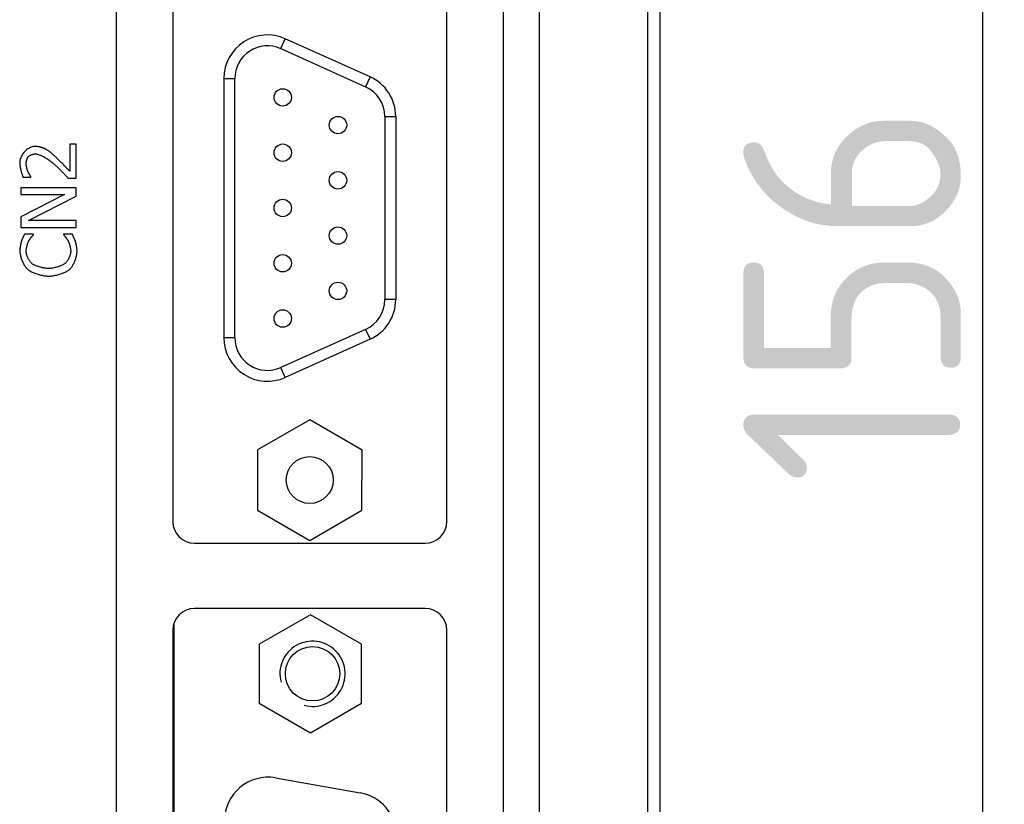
# Model space of a CAD drawing. Header units: millimetres. Extents: x 1026 to 1372, y 127 to 478.
# Tile 17 of 33: x 1116 to 1162, y 320 to 356. Entities that reach past the tile are written whole.
import ezdxf

# ---------------------------------------------------------------- set-up
doc = ezdxf.new("R2010")
doc.units = ezdxf.units.MM
doc.layers.get('Defpoints').update_dxf_attribs({"color": 8})
doc.styles.add('Dimemsions', font='isocp.shx', dxfattribs={"bigfont": 'chineset.shx'})
doc.dimstyles.new('ISO-25', dxfattribs={"dimtxt": 3, "dimasz": 3, "dimexe": 1, "dimexo": 1, "dimgap": 1, "dimtad": 1, "dimdsep": 46, "dimtxsty": 'Dimemsions', "dimcen": 0, "dimclrd": 2, "dimclre": 2, "dimclrt": 2, "dimazin": 2, "dimtfac": 1, "dimtmove": 0, "dimatfit": 3, "dimfxl": 0, "dimarcsym": 0})

# ---------------------------------------------------------------- blocks, each defined once
blk = doc.blocks.new('*D13')
at = {"color": 2, "lineweight": -2}
for p, q in [((1140.806, 421.284), (1161.638, 421.284)), ((1160.638, 415.284), (1160.638, 271.284)), ((1140.806, 265.284), (1161.638, 265.284))]:
    blk.add_line(p, q, dxfattribs=at)
at = {"color": 2}
for points in [[(1159.638, 415.284), (1161.638, 415.284), (1160.638, 421.284)], [(1159.638, 271.284), (1161.638, 271.284), (1160.638, 265.284)]]:
    blk.add_solid(points, dxfattribs=at)
at = {"layer": 'Defpoints', "color": 0}
for p in [(1139.806, 421.284), (1139.806, 265.284), (1160.638, 265.284)]:
    blk.add_point(p, dxfattribs=at)
at = {"color": 2, "insert": (1154.638, 343.197), "char_height": 10, "attachment_point": 5, "rotation": 90, "style": 'Dimemsions'}
blk.add_mtext('156', dxfattribs=at)

msp = doc.modelspace()

# ---------------------------------------------------------------- linework, layer by layer
at = {"color": 7, "linetype": 'Continuous'}
for p, q in [((1145.806, 422.291), (1145.806, 262.284)), ((1140.249, 417.498), (1140.249, 277.07)), ((1145.242, 277.07), (1145.242, 417.498)), ((1120.806, 379.804), (1120.806, 275.084)), ((1138.606, 275.084), (1138.606, 379.804)), ((1136.006, 332.724), (1136.006, 379.057)), ((1123.406, 378.204), (1123.406, 332.724)), ((1128.37, 354.45), (1128.575, 354.906)), ((1132.475, 353.154), (1128.575, 354.906)), ((1128.37, 354.45), (1132.27, 352.698)), ((1132.475, 353.154), (1132.27, 352.698)), ((1125.756, 353.081), (1125.756, 341.166)), ((1125.756, 353.081), (1126.256, 353.081)), ((1126.256, 341.166), (1126.256, 353.081)), ((1133.156, 351.33), (1133.656, 351.33)), ((1133.156, 351.33), (1133.156, 342.918)), ((1133.656, 351.33), (1133.656, 342.918)), ((1116.943, 349.942), (1116.902, 349.929)), ((1116.984, 349.952), (1116.943, 349.942)), ((1117.024, 349.958), (1116.984, 349.952)), ((1117.065, 349.96), (1117.024, 349.958)), ((1117.084, 349.96), (1117.065, 349.96)), ((1117.104, 349.959), (1117.084, 349.96)), ((1117.125, 349.957), (1117.104, 349.959)), ((1117.147, 349.955), (1117.125, 349.957)), ((1117.17, 349.952), (1117.147, 349.955)), ((1117.193, 349.948), (1117.17, 349.952)), ((1117.216, 349.944), (1117.193, 349.948)), ((1117.24, 349.94), (1117.216, 349.944)), ((1118.666, 350.065), (1118.666, 348.818)), ((1118.961, 350.065), (1118.666, 350.065)), ((1118.961, 348.499), (1118.961, 350.065)), ((1116.452, 349.515), (1116.431, 349.471)), ((1116.477, 349.557), (1116.452, 349.515)), ((1116.503, 349.599), (1116.477, 349.557)), ((1116.532, 349.639), (1116.503, 349.599)), ((1116.563, 349.678), (1116.532, 349.639)), ((1116.595, 349.715), (1116.563, 349.678)), ((1116.63, 349.75), (1116.595, 349.715)), ((1116.666, 349.783), (1116.63, 349.75)), ((1116.703, 349.814), (1116.666, 349.783)), ((1116.741, 349.843), (1116.703, 349.814)), ((1116.78, 349.869), (1116.741, 349.843)), ((1116.758, 349.481), (1116.764, 349.489)), ((1116.764, 349.489), (1116.771, 349.496)), ((1116.771, 349.496), (1116.779, 349.504)), ((1116.779, 349.504), (1116.788, 349.511)), ((1116.82, 349.892), (1116.78, 349.869)), ((1116.788, 349.511), (1116.798, 349.519)), ((1116.798, 349.519), (1116.809, 349.526)), ((1116.809, 349.526), (1116.821, 349.533)), ((1116.861, 349.912), (1116.82, 349.892)), ((1116.821, 349.533), (1116.833, 349.541)), ((1116.833, 349.541), (1116.846, 349.548)), ((1116.846, 349.548), (1116.86, 349.555)), ((1116.86, 349.555), (1116.874, 349.561)), ((1116.902, 349.929), (1116.861, 349.912)), ((1116.874, 349.561), (1116.888, 349.568)), ((1116.888, 349.568), (1116.903, 349.574)), ((1116.903, 349.574), (1116.918, 349.58)), ((1116.918, 349.58), (1116.933, 349.585)), ((1116.933, 349.585), (1116.949, 349.59)), ((1116.949, 349.59), (1116.964, 349.595)), ((1116.964, 349.595), (1116.98, 349.599)), ((1116.98, 349.599), (1116.996, 349.603)), ((1116.996, 349.603), (1117.011, 349.606)), ((1117.011, 349.606), (1117.026, 349.609)), ((1117.026, 349.609), (1117.041, 349.611)), ((1117.041, 349.611), (1117.056, 349.613)), ((1117.056, 349.613), (1117.07, 349.614)), ((1117.07, 349.614), (1117.083, 349.614)), ((1117.083, 349.614), (1117.11, 349.613)), ((1117.11, 349.613), (1117.138, 349.61)), ((1117.138, 349.61), (1117.168, 349.604)), ((1117.168, 349.604), (1117.199, 349.597)), ((1117.199, 349.597), (1117.232, 349.588)), ((1117.232, 349.588), (1117.266, 349.577)), ((1117.263, 349.935), (1117.24, 349.94)), ((1117.287, 349.929), (1117.263, 349.935)), ((1117.266, 349.577), (1117.301, 349.563)), ((1117.311, 349.923), (1117.287, 349.929)), ((1117.301, 349.563), (1117.338, 349.548)), ((1117.335, 349.917), (1117.311, 349.923)), ((1117.359, 349.911), (1117.335, 349.917)), ((1117.338, 349.548), (1117.375, 349.532)), ((1117.382, 349.904), (1117.359, 349.911)), ((1117.375, 349.532), (1117.414, 349.513)), ((1117.405, 349.897), (1117.382, 349.904)), ((1117.427, 349.89), (1117.405, 349.897)), ((1117.414, 349.513), (1117.453, 349.493)), ((1117.449, 349.882), (1117.427, 349.89)), ((1117.47, 349.875), (1117.449, 349.882)), ((1117.453, 349.493), (1117.493, 349.472)), ((1117.49, 349.867), (1117.47, 349.875)), ((1117.509, 349.859), (1117.49, 349.867)), ((1117.527, 349.852), (1117.509, 349.859)), ((1117.544, 349.844), (1117.527, 349.852)), ((1117.559, 349.836), (1117.544, 349.844)), ((1117.573, 349.828), (1117.559, 349.836)), ((1117.588, 349.82), (1117.573, 349.828)), ((1117.603, 349.81), (1117.588, 349.82)), ((1117.619, 349.8), (1117.603, 349.81)), ((1117.637, 349.789), (1117.619, 349.8)), ((1117.655, 349.776), (1117.637, 349.789)), ((1117.673, 349.763), (1117.655, 349.776)), ((1117.692, 349.749), (1117.673, 349.763)), ((1117.712, 349.735), (1117.692, 349.749)), ((1117.732, 349.72), (1117.712, 349.735)), ((1117.752, 349.704), (1117.732, 349.72)), ((1117.772, 349.688), (1117.752, 349.704)), ((1117.793, 349.672), (1117.772, 349.688)), ((1117.813, 349.656), (1117.793, 349.672)), ((1117.833, 349.64), (1117.813, 349.656)), ((1117.853, 349.623), (1117.833, 349.64)), ((1117.873, 349.607), (1117.853, 349.623)), ((1117.892, 349.591), (1117.873, 349.607)), ((1117.911, 349.575), (1117.892, 349.591)), ((1117.929, 349.559), (1117.911, 349.575)), ((1117.947, 349.544), (1117.929, 349.559)), ((1117.963, 349.529), (1117.947, 349.544)), ((1117.979, 349.515), (1117.963, 349.529)), ((1117.994, 349.501), (1117.979, 349.515)), ((1118.03, 349.467), (1117.994, 349.501)), ((1116.369, 349.247), (1116.367, 349.202)), ((1116.367, 349.202), (1116.367, 349.18)), ((1116.367, 349.18), (1116.369, 349.156)), ((1116.375, 349.292), (1116.369, 349.247)), ((1116.369, 349.156), (1116.371, 349.13)), ((1116.371, 349.13), (1116.375, 349.103)), ((1116.384, 349.337), (1116.375, 349.292)), ((1116.375, 349.103), (1116.379, 349.074)), ((1116.379, 349.074), (1116.384, 349.044)), ((1116.396, 349.382), (1116.384, 349.337)), ((1116.384, 349.044), (1116.389, 349.014)), ((1116.412, 349.427), (1116.396, 349.382)), ((1116.431, 349.471), (1116.412, 349.427)), ((1116.661, 349.178), (1116.662, 349.19)), ((1116.662, 349.166), (1116.661, 349.178)), ((1116.662, 349.203), (1116.664, 349.216)), ((1116.662, 349.19), (1116.662, 349.203)), ((1116.662, 349.153), (1116.662, 349.166)), ((1116.663, 349.14), (1116.662, 349.153)), ((1116.665, 349.126), (1116.663, 349.14)), ((1116.664, 349.216), (1116.665, 349.23)), ((1116.665, 349.23), (1116.668, 349.244)), ((1116.667, 349.111), (1116.665, 349.126)), ((1116.669, 349.095), (1116.667, 349.111)), ((1116.668, 349.244), (1116.67, 349.258)), ((1116.672, 349.079), (1116.669, 349.095)), ((1116.67, 349.258), (1116.673, 349.272)), ((1116.674, 349.063), (1116.672, 349.079)), ((1116.673, 349.272), (1116.677, 349.287)), ((1116.678, 349.046), (1116.674, 349.063)), ((1116.677, 349.287), (1116.68, 349.302)), ((1116.681, 349.029), (1116.678, 349.046)), ((1116.68, 349.302), (1116.684, 349.317)), ((1116.684, 349.317), (1116.689, 349.332)), ((1116.689, 349.332), (1116.694, 349.346)), ((1116.694, 349.346), (1116.698, 349.361)), ((1116.698, 349.361), (1116.704, 349.375)), ((1116.704, 349.375), (1116.709, 349.389)), ((1116.709, 349.389), (1116.715, 349.403)), ((1116.715, 349.403), (1116.721, 349.416)), ((1116.721, 349.416), (1116.726, 349.428)), ((1116.726, 349.428), (1116.733, 349.44)), ((1116.733, 349.44), (1116.739, 349.451)), ((1116.739, 349.451), (1116.745, 349.462)), ((1116.745, 349.462), (1116.751, 349.472)), ((1116.751, 349.472), (1116.758, 349.481)), ((1117.493, 349.472), (1117.533, 349.449)), ((1117.533, 349.449), (1117.575, 349.424)), ((1117.575, 349.424), (1117.616, 349.398)), ((1117.616, 349.398), (1117.658, 349.371)), ((1117.658, 349.371), (1117.7, 349.343)), ((1117.7, 349.343), (1117.742, 349.313)), ((1117.742, 349.313), (1117.783, 349.282)), ((1117.783, 349.282), (1117.825, 349.25)), ((1117.825, 349.25), (1117.867, 349.217)), ((1117.867, 349.217), (1117.908, 349.183)), ((1117.908, 349.183), (1117.949, 349.148)), ((1117.949, 349.148), (1117.989, 349.112)), ((1117.989, 349.112), (1118.009, 349.093)), ((1118.009, 349.093), (1118.031, 349.073)), ((1118.055, 349.444), (1118.03, 349.467)), ((1118.031, 349.073), (1118.054, 349.051)), ((1118.054, 349.051), (1118.078, 349.028)), ((1118.082, 349.418), (1118.055, 349.444)), ((1118.109, 349.391), (1118.082, 349.418)), ((1118.139, 349.363), (1118.109, 349.391)), ((1118.169, 349.333), (1118.139, 349.363)), ((1118.2, 349.301), (1118.169, 349.333)), ((1118.232, 349.269), (1118.2, 349.301)), ((1118.264, 349.237), (1118.232, 349.269)), ((1118.297, 349.204), (1118.264, 349.237)), ((1118.329, 349.17), (1118.297, 349.204)), ((1118.362, 349.137), (1118.329, 349.17)), ((1118.394, 349.104), (1118.362, 349.137)), ((1118.425, 349.071), (1118.394, 349.104)), ((1118.456, 349.039), (1118.425, 349.071)), ((1118.486, 349.008), (1118.456, 349.039)), ((1116.389, 349.014), (1116.395, 348.982)), ((1116.395, 348.982), (1116.402, 348.95)), ((1116.402, 348.95), (1116.409, 348.918)), ((1116.409, 348.918), (1116.416, 348.886)), ((1116.416, 348.886), (1116.424, 348.853)), ((1116.424, 348.853), (1116.432, 348.821)), ((1116.432, 348.821), (1116.44, 348.79)), ((1116.44, 348.79), (1116.449, 348.759)), ((1116.449, 348.759), (1116.457, 348.73)), ((1116.457, 348.73), (1116.465, 348.701)), ((1116.465, 348.701), (1116.474, 348.674)), ((1116.474, 348.674), (1116.482, 348.649)), ((1116.482, 348.649), (1116.49, 348.625)), ((1116.49, 348.625), (1116.498, 348.603)), ((1116.498, 348.603), (1116.506, 348.584)), ((1116.506, 348.584), (1116.513, 348.567)), ((1116.685, 349.012), (1116.681, 349.029)), ((1116.688, 348.995), (1116.685, 349.012)), ((1116.692, 348.978), (1116.688, 348.995)), ((1116.697, 348.961), (1116.692, 348.978)), ((1116.701, 348.945), (1116.697, 348.961)), ((1116.705, 348.928), (1116.701, 348.945)), ((1116.71, 348.912), (1116.705, 348.928)), ((1116.714, 348.897), (1116.71, 348.912)), ((1116.719, 348.882), (1116.714, 348.897)), ((1116.724, 348.867), (1116.719, 348.882)), ((1116.728, 348.854), (1116.724, 348.867)), ((1116.733, 348.841), (1116.728, 348.854)), ((1116.737, 348.829), (1116.733, 348.841)), ((1116.742, 348.818), (1116.737, 348.829)), ((1116.746, 348.808), (1116.742, 348.818)), ((1116.75, 348.798), (1116.746, 348.808)), ((1116.755, 348.788), (1116.75, 348.798)), ((1116.76, 348.777), (1116.755, 348.788)), ((1116.766, 348.766), (1116.76, 348.777)), ((1116.772, 348.754), (1116.766, 348.766)), ((1116.778, 348.743), (1116.772, 348.754)), ((1116.784, 348.731), (1116.778, 348.743)), ((1116.791, 348.719), (1116.784, 348.731)), ((1116.798, 348.707), (1116.791, 348.719)), ((1116.805, 348.694), (1116.798, 348.707)), ((1116.812, 348.683), (1116.805, 348.694)), ((1116.819, 348.671), (1116.812, 348.683)), ((1116.825, 348.659), (1116.819, 348.671)), ((1116.832, 348.648), (1116.825, 348.659)), ((1116.839, 348.637), (1116.832, 348.648)), ((1116.845, 348.626), (1116.839, 348.637)), ((1116.852, 348.616), (1116.845, 348.626)), ((1116.858, 348.607), (1116.852, 348.616)), ((1116.863, 348.598), (1116.858, 348.607)), ((1116.869, 348.59), (1116.863, 348.598)), ((1116.873, 348.583), (1116.869, 348.59)), ((1116.878, 348.576), (1116.873, 348.583)), ((1118.078, 349.028), (1118.103, 349.004)), ((1118.103, 349.004), (1118.129, 348.979)), ((1118.129, 348.979), (1118.156, 348.953)), ((1118.156, 348.953), (1118.183, 348.926)), ((1118.183, 348.926), (1118.21, 348.899)), ((1118.21, 348.899), (1118.238, 348.871)), ((1118.238, 348.871), (1118.266, 348.843)), ((1118.266, 348.843), (1118.295, 348.815)), ((1118.295, 348.815), (1118.323, 348.786)), ((1118.323, 348.786), (1118.351, 348.757)), ((1118.351, 348.757), (1118.379, 348.729)), ((1118.379, 348.729), (1118.407, 348.701)), ((1118.407, 348.701), (1118.434, 348.673)), ((1118.434, 348.673), (1118.46, 348.645)), ((1118.46, 348.645), (1118.486, 348.619)), ((1118.515, 348.978), (1118.486, 349.008)), ((1118.486, 348.619), (1118.511, 348.593)), ((1118.511, 348.593), (1118.535, 348.567)), ((1118.542, 348.949), (1118.515, 348.978)), ((1118.568, 348.922), (1118.542, 348.949)), ((1118.592, 348.897), (1118.568, 348.922)), ((1118.614, 348.874), (1118.592, 348.897)), ((1118.634, 348.852), (1118.614, 348.874)), ((1118.651, 348.834), (1118.634, 348.852)), ((1118.666, 348.818), (1118.651, 348.834)), ((1116.513, 348.567), (1116.519, 348.552)), ((1116.519, 348.552), (1116.882, 348.552)), ((1116.882, 348.571), (1116.878, 348.576)), ((1116.882, 348.552), (1116.882, 348.571)), ((1118.535, 348.567), (1118.558, 348.543)), ((1118.558, 348.543), (1118.58, 348.52)), ((1118.58, 348.52), (1118.6, 348.499)), ((1118.6, 348.499), (1118.961, 348.499)), ((1116.421, 348.056), (1116.421, 347.741)), ((1118.961, 348.056), (1116.421, 348.056)), ((1118.432, 347.741), (1116.421, 346.718)), ((1116.421, 347.741), (1118.432, 347.741)), ((1116.77, 346.553), (1118.961, 347.677)), ((1118.961, 347.677), (1118.961, 348.056)), ((1116.421, 346.718), (1116.421, 346.238)), ((1118.961, 346.553), (1116.77, 346.553)), ((1118.961, 346.238), (1118.961, 346.553)), ((1116.421, 346.238), (1118.961, 346.238)), ((1116.564, 345.875), (1116.558, 345.861)), ((1116.571, 345.888), (1116.564, 345.875)), ((1116.577, 345.901), (1116.571, 345.888)), ((1116.584, 345.913), (1116.577, 345.901)), ((1116.589, 345.924), (1116.584, 345.913)), ((1116.997, 345.924), (1116.589, 345.924)), ((1116.959, 345.853), (1116.975, 345.871)), ((1116.975, 345.871), (1116.988, 345.887)), ((1116.988, 345.887), (1116.997, 345.897)), ((1116.997, 345.897), (1116.997, 345.924)), ((1118.384, 345.924), (1118.384, 345.899)), ((1118.788, 345.924), (1118.384, 345.924)), ((1118.384, 345.899), (1118.392, 345.891)), ((1118.392, 345.891), (1118.405, 345.876)), ((1118.405, 345.876), (1118.421, 345.858)), ((1118.793, 345.913), (1118.788, 345.924)), ((1118.828, 345.836), (1118.793, 345.913)), ((1116.404, 345.416), (1116.401, 345.396)), ((1116.408, 345.437), (1116.404, 345.416)), ((1116.411, 345.456), (1116.408, 345.437)), ((1116.415, 345.476), (1116.411, 345.456)), ((1116.419, 345.494), (1116.415, 345.476)), ((1116.422, 345.512), (1116.419, 345.494)), ((1116.426, 345.529), (1116.422, 345.512)), ((1116.43, 345.545), (1116.426, 345.529)), ((1116.434, 345.56), (1116.43, 345.545)), ((1116.437, 345.573), (1116.434, 345.56)), ((1116.441, 345.586), (1116.437, 345.573)), ((1116.445, 345.597), (1116.441, 345.586)), ((1116.449, 345.608), (1116.445, 345.597)), ((1116.453, 345.621), (1116.449, 345.608)), ((1116.458, 345.634), (1116.453, 345.621)), ((1116.464, 345.647), (1116.458, 345.634)), ((1116.469, 345.662), (1116.464, 345.647)), ((1116.475, 345.676), (1116.469, 345.662)), ((1116.481, 345.691), (1116.475, 345.676)), ((1116.488, 345.707), (1116.481, 345.691)), ((1116.494, 345.722), (1116.488, 345.707)), ((1116.501, 345.738), (1116.494, 345.722)), ((1116.508, 345.754), (1116.501, 345.738)), ((1116.515, 345.77), (1116.508, 345.754)), ((1116.522, 345.786), (1116.515, 345.77)), ((1116.53, 345.801), (1116.522, 345.786)), ((1116.537, 345.817), (1116.53, 345.801)), ((1116.544, 345.832), (1116.537, 345.817)), ((1116.551, 345.847), (1116.544, 345.832)), ((1116.558, 345.861), (1116.551, 345.847)), ((1116.704, 345.393), (1116.71, 345.415)), ((1116.71, 345.415), (1116.716, 345.436)), ((1116.716, 345.436), (1116.723, 345.457)), ((1116.723, 345.457), (1116.73, 345.478)), ((1116.73, 345.478), (1116.736, 345.498)), ((1116.736, 345.498), (1116.743, 345.517)), ((1116.743, 345.517), (1116.75, 345.535)), ((1116.75, 345.535), (1116.757, 345.552)), ((1116.757, 345.552), (1116.764, 345.569)), ((1116.764, 345.569), (1116.771, 345.584)), ((1116.771, 345.584), (1116.778, 345.598)), ((1116.778, 345.598), (1116.785, 345.611)), ((1116.785, 345.611), (1116.792, 345.623)), ((1116.792, 345.623), (1116.8, 345.637)), ((1116.8, 345.637), (1116.808, 345.65)), ((1116.808, 345.65), (1116.817, 345.664)), ((1116.817, 345.664), (1116.826, 345.678)), ((1116.826, 345.678), (1116.836, 345.692)), ((1116.836, 345.692), (1116.845, 345.706)), ((1116.845, 345.706), (1116.855, 345.72)), ((1116.855, 345.72), (1116.866, 345.734)), ((1116.866, 345.734), (1116.876, 345.747)), ((1116.876, 345.747), (1116.886, 345.761)), ((1116.886, 345.761), (1116.896, 345.775)), ((1116.896, 345.775), (1116.906, 345.788)), ((1116.906, 345.788), (1116.917, 345.801)), ((1116.917, 345.801), (1116.926, 345.813)), ((1116.926, 345.813), (1116.936, 345.825)), ((1116.936, 345.825), (1116.945, 345.836)), ((1116.945, 345.836), (1116.959, 345.853)), ((1118.421, 345.858), (1118.434, 345.843)), ((1118.434, 345.843), (1118.443, 345.832)), ((1118.443, 345.832), (1118.452, 345.821)), ((1118.452, 345.821), (1118.461, 345.809)), ((1118.461, 345.809), (1118.471, 345.797)), ((1118.471, 345.797), (1118.481, 345.784)), ((1118.481, 345.784), (1118.491, 345.771)), ((1118.491, 345.771), (1118.5, 345.758)), ((1118.5, 345.758), (1118.51, 345.745)), ((1118.51, 345.745), (1118.52, 345.732)), ((1118.52, 345.732), (1118.53, 345.718)), ((1118.53, 345.718), (1118.539, 345.705)), ((1118.539, 345.705), (1118.548, 345.692)), ((1118.548, 345.692), (1118.557, 345.679)), ((1118.557, 345.679), (1118.565, 345.666)), ((1118.565, 345.666), (1118.573, 345.653)), ((1118.573, 345.653), (1118.581, 345.641)), ((1118.581, 345.641), (1118.588, 345.629)), ((1118.588, 345.629), (1118.595, 345.616)), ((1118.595, 345.616), (1118.602, 345.602)), ((1118.602, 345.602), (1118.609, 345.586)), ((1118.609, 345.586), (1118.616, 345.569)), ((1118.616, 345.569), (1118.623, 345.551)), ((1118.623, 345.551), (1118.63, 345.532)), ((1118.63, 345.532), (1118.637, 345.512)), ((1118.637, 345.512), (1118.644, 345.491)), ((1118.644, 345.491), (1118.651, 345.47)), ((1118.651, 345.47), (1118.658, 345.447)), ((1118.658, 345.447), (1118.665, 345.425)), ((1118.665, 345.425), (1118.671, 345.402)), ((1118.842, 345.807), (1118.828, 345.836)), ((1118.848, 345.793), (1118.842, 345.807)), ((1118.855, 345.778), (1118.848, 345.793)), ((1118.862, 345.762), (1118.855, 345.778)), ((1118.869, 345.747), (1118.862, 345.762)), ((1118.875, 345.732), (1118.869, 345.747)), ((1118.882, 345.717), (1118.875, 345.732)), ((1118.888, 345.701), (1118.882, 345.717)), ((1118.895, 345.686), (1118.888, 345.701)), ((1118.901, 345.671), (1118.895, 345.686)), ((1118.907, 345.656), (1118.901, 345.671)), ((1118.912, 345.642), (1118.907, 345.656)), ((1118.918, 345.627), (1118.912, 345.642)), ((1118.923, 345.613), (1118.918, 345.627)), ((1118.927, 345.599), (1118.923, 345.613)), ((1118.936, 345.572), (1118.927, 345.599)), ((1118.941, 345.557), (1118.936, 345.572)), ((1118.946, 345.541), (1118.941, 345.557)), ((1118.95, 345.524), (1118.946, 345.541)), ((1118.955, 345.507), (1118.95, 345.524)), ((1118.959, 345.49), (1118.955, 345.507)), ((1118.963, 345.472), (1118.959, 345.49)), ((1118.967, 345.453), (1118.963, 345.472)), ((1118.971, 345.434), (1118.967, 345.453)), ((1118.975, 345.415), (1118.971, 345.434)), ((1118.979, 345.395), (1118.975, 345.415)), ((1116.376, 345.156), (1116.375, 345.139)), ((1116.375, 345.139), (1116.376, 345.106)), ((1116.377, 345.191), (1116.376, 345.173)), ((1116.376, 345.173), (1116.376, 345.156)), ((1116.376, 345.106), (1116.379, 345.072)), ((1116.378, 345.21), (1116.377, 345.191)), ((1116.38, 345.23), (1116.378, 345.21)), ((1116.379, 345.072), (1116.383, 345.036)), ((1116.381, 345.25), (1116.38, 345.23)), ((1116.384, 345.27), (1116.381, 345.25)), ((1116.383, 345.036), (1116.389, 344.999)), ((1116.386, 345.291), (1116.384, 345.27)), ((1116.388, 345.312), (1116.386, 345.291)), ((1116.391, 345.333), (1116.388, 345.312)), ((1116.389, 344.999), (1116.397, 344.962)), ((1116.394, 345.354), (1116.391, 345.333)), ((1116.397, 345.375), (1116.394, 345.354)), ((1116.401, 345.396), (1116.397, 345.375)), ((1116.397, 344.962), (1116.406, 344.923)), ((1116.664, 345.156), (1116.665, 345.176)), ((1116.664, 345.137), (1116.664, 345.156)), ((1116.664, 345.116), (1116.664, 345.137)), ((1116.666, 345.094), (1116.664, 345.116)), ((1116.665, 345.176), (1116.666, 345.196)), ((1116.666, 345.196), (1116.669, 345.217)), ((1116.669, 345.071), (1116.666, 345.094)), ((1116.669, 345.217), (1116.672, 345.238)), ((1116.674, 345.047), (1116.669, 345.071)), ((1116.672, 345.238), (1116.675, 345.26)), ((1116.68, 345.022), (1116.674, 345.047)), ((1116.675, 345.26), (1116.679, 345.282)), ((1116.679, 345.282), (1116.683, 345.304)), ((1116.686, 344.996), (1116.68, 345.022)), ((1116.683, 345.304), (1116.688, 345.327)), ((1116.694, 344.97), (1116.686, 344.996)), ((1116.688, 345.327), (1116.693, 345.349)), ((1116.693, 345.349), (1116.698, 345.371)), ((1116.703, 344.944), (1116.694, 344.97)), ((1116.698, 345.371), (1116.704, 345.393)), ((1118.671, 345.402), (1118.677, 345.378)), ((1118.684, 344.972), (1118.676, 344.946)), ((1118.677, 345.378), (1118.683, 345.355)), ((1118.683, 345.355), (1118.688, 345.332)), ((1118.692, 344.998), (1118.684, 344.972)), ((1118.688, 345.332), (1118.693, 345.308)), ((1118.698, 345.023), (1118.692, 344.998)), ((1118.693, 345.308), (1118.697, 345.285)), ((1118.697, 345.285), (1118.701, 345.262)), ((1118.704, 345.048), (1118.698, 345.023)), ((1118.701, 345.262), (1118.705, 345.24)), ((1118.708, 345.072), (1118.704, 345.048)), ((1118.705, 345.24), (1118.708, 345.218)), ((1118.708, 345.218), (1118.71, 345.196)), ((1118.711, 345.095), (1118.708, 345.072)), ((1118.71, 345.196), (1118.712, 345.176)), ((1118.713, 345.117), (1118.711, 345.095)), ((1118.712, 345.176), (1118.713, 345.156)), ((1118.713, 345.156), (1118.713, 345.137)), ((1118.713, 345.137), (1118.713, 345.117)), ((1118.983, 345.375), (1118.979, 345.395)), ((1118.986, 345.355), (1118.983, 345.375)), ((1118.989, 345.335), (1118.986, 345.355)), ((1118.986, 344.96), (1118.993, 344.997)), ((1118.992, 345.314), (1118.989, 345.335)), ((1118.995, 345.294), (1118.992, 345.314)), ((1118.993, 344.997), (1118.998, 345.033)), ((1118.997, 345.273), (1118.995, 345.294)), ((1118.999, 345.253), (1118.997, 345.273)), ((1118.998, 345.033), (1119.002, 345.068)), ((1119.001, 345.232), (1118.999, 345.253)), ((1119.003, 345.212), (1119.001, 345.232)), ((1119.002, 345.068), (1119.005, 345.101)), ((1119.004, 345.192), (1119.003, 345.212)), ((1119.005, 345.172), (1119.004, 345.192)), ((1119.006, 345.152), (1119.005, 345.172)), ((1119.005, 345.101), (1119.006, 345.133)), ((1119.006, 345.133), (1119.006, 345.152)), ((1116.406, 344.923), (1116.416, 344.884)), ((1116.416, 344.884), (1116.428, 344.845)), ((1116.428, 344.845), (1116.441, 344.805)), ((1116.441, 344.805), (1116.455, 344.766)), ((1116.455, 344.766), (1116.47, 344.726)), ((1116.47, 344.726), (1116.486, 344.687)), ((1116.486, 344.687), (1116.503, 344.649)), ((1116.503, 344.649), (1116.521, 344.611)), ((1116.521, 344.611), (1116.539, 344.574)), ((1116.539, 344.574), (1116.559, 344.538)), ((1116.559, 344.538), (1116.578, 344.504)), ((1116.712, 344.917), (1116.703, 344.944)), ((1116.723, 344.89), (1116.712, 344.917)), ((1116.734, 344.863), (1116.723, 344.89)), ((1116.746, 344.836), (1116.734, 344.863)), ((1116.759, 344.81), (1116.746, 344.836)), ((1116.772, 344.784), (1116.759, 344.81)), ((1116.786, 344.758), (1116.772, 344.784)), ((1116.8, 344.733), (1116.786, 344.758)), ((1116.815, 344.709), (1116.8, 344.733)), ((1116.83, 344.686), (1116.815, 344.709)), ((1116.846, 344.664), (1116.83, 344.686)), ((1116.861, 344.644), (1116.846, 344.664)), ((1116.877, 344.624), (1116.861, 344.644)), ((1116.893, 344.606), (1116.877, 344.624)), ((1116.909, 344.59), (1116.893, 344.606)), ((1116.925, 344.575), (1116.909, 344.59)), ((1116.942, 344.562), (1116.925, 344.575)), ((1116.963, 344.548), (1116.942, 344.562)), ((1116.985, 344.535), (1116.963, 344.548)), ((1117.01, 344.521), (1116.985, 344.535)), ((1117.036, 344.508), (1117.01, 344.521)), ((1117.065, 344.495), (1117.036, 344.508)), ((1118.35, 344.515), (1118.322, 344.501)), ((1118.377, 344.528), (1118.35, 344.515)), ((1118.401, 344.542), (1118.377, 344.528)), ((1118.423, 344.556), (1118.401, 344.542)), ((1118.443, 344.57), (1118.423, 344.556)), ((1118.46, 344.584), (1118.443, 344.57)), ((1118.476, 344.598), (1118.46, 344.584)), ((1118.492, 344.614), (1118.476, 344.598)), ((1118.507, 344.632), (1118.492, 344.614)), ((1118.523, 344.651), (1118.507, 344.632)), ((1118.538, 344.671), (1118.523, 344.651)), ((1118.553, 344.693), (1118.538, 344.671)), ((1118.568, 344.715), (1118.553, 344.693)), ((1118.582, 344.739), (1118.568, 344.715)), ((1118.596, 344.763), (1118.582, 344.739)), ((1118.609, 344.789), (1118.596, 344.763)), ((1118.622, 344.814), (1118.609, 344.789)), ((1118.634, 344.84), (1118.622, 344.814)), ((1118.646, 344.867), (1118.634, 344.84)), ((1118.656, 344.893), (1118.646, 344.867)), ((1118.667, 344.92), (1118.656, 344.893)), ((1118.676, 344.946), (1118.667, 344.92)), ((1118.814, 344.506), (1118.833, 344.541)), ((1118.833, 344.541), (1118.851, 344.576)), ((1118.851, 344.576), (1118.869, 344.613)), ((1118.869, 344.613), (1118.886, 344.651)), ((1118.886, 344.651), (1118.902, 344.689)), ((1118.902, 344.689), (1118.917, 344.728)), ((1118.917, 344.728), (1118.931, 344.767)), ((1118.931, 344.767), (1118.944, 344.806)), ((1118.944, 344.806), (1118.956, 344.845)), ((1118.956, 344.845), (1118.967, 344.884)), ((1118.967, 344.884), (1118.977, 344.923)), ((1118.977, 344.923), (1118.986, 344.96)), ((1116.578, 344.504), (1116.598, 344.471)), ((1116.598, 344.471), (1116.619, 344.44)), ((1116.619, 344.44), (1116.64, 344.41)), ((1116.64, 344.41), (1116.661, 344.383)), ((1116.661, 344.383), (1116.682, 344.357)), ((1116.682, 344.357), (1116.704, 344.334)), ((1116.704, 344.334), (1116.725, 344.314)), ((1116.725, 344.314), (1116.749, 344.295)), ((1116.749, 344.295), (1116.775, 344.275)), ((1116.775, 344.275), (1116.804, 344.256)), ((1116.804, 344.256), (1116.835, 344.237)), ((1116.835, 344.237), (1116.869, 344.218)), ((1116.869, 344.218), (1116.905, 344.199)), ((1116.905, 344.199), (1116.943, 344.181)), ((1116.943, 344.181), (1116.983, 344.163)), ((1116.983, 344.163), (1117.024, 344.146)), ((1117.024, 344.146), (1117.067, 344.129)), ((1117.095, 344.482), (1117.065, 344.495)), ((1117.067, 344.129), (1117.11, 344.113)), ((1117.127, 344.469), (1117.095, 344.482)), ((1117.11, 344.113), (1117.155, 344.098)), ((1117.16, 344.457), (1117.127, 344.469)), ((1117.155, 344.098), (1117.2, 344.083)), ((1117.194, 344.445), (1117.16, 344.457)), ((1117.23, 344.433), (1117.194, 344.445)), ((1117.2, 344.083), (1117.246, 344.069)), ((1117.265, 344.422), (1117.23, 344.433)), ((1117.246, 344.069), (1117.292, 344.057)), ((1117.302, 344.411), (1117.265, 344.422)), ((1117.292, 344.057), (1117.339, 344.045)), ((1117.339, 344.402), (1117.302, 344.411)), ((1117.376, 344.392), (1117.339, 344.402)), ((1117.414, 344.384), (1117.376, 344.392)), ((1117.451, 344.376), (1117.414, 344.384)), ((1117.488, 344.369), (1117.451, 344.376)), ((1117.524, 344.363), (1117.488, 344.369)), ((1117.56, 344.358), (1117.524, 344.363)), ((1117.595, 344.354), (1117.56, 344.358)), ((1117.629, 344.351), (1117.595, 344.354)), ((1117.661, 344.349), (1117.629, 344.351)), ((1117.693, 344.349), (1117.661, 344.349)), ((1117.726, 344.349), (1117.693, 344.349)), ((1117.76, 344.351), (1117.726, 344.349)), ((1117.795, 344.355), (1117.76, 344.351)), ((1117.831, 344.359), (1117.795, 344.355)), ((1117.868, 344.364), (1117.831, 344.359)), ((1117.905, 344.37), (1117.868, 344.364)), ((1117.942, 344.377), (1117.905, 344.37)), ((1117.979, 344.386), (1117.942, 344.377)), ((1118.016, 344.394), (1117.979, 344.386)), ((1118.053, 344.404), (1118.016, 344.394)), ((1118.09, 344.414), (1118.053, 344.404)), ((1118.053, 344.046), (1118.1, 344.058)), ((1118.126, 344.425), (1118.09, 344.414)), ((1118.1, 344.058), (1118.148, 344.071)), ((1118.161, 344.437), (1118.126, 344.425)), ((1118.148, 344.071), (1118.195, 344.085)), ((1118.196, 344.449), (1118.161, 344.437)), ((1118.195, 344.085), (1118.241, 344.099)), ((1118.229, 344.461), (1118.196, 344.449)), ((1118.262, 344.474), (1118.229, 344.461)), ((1118.241, 344.099), (1118.287, 344.115)), ((1118.293, 344.487), (1118.262, 344.474)), ((1118.287, 344.115), (1118.331, 344.131)), ((1118.322, 344.501), (1118.293, 344.487)), ((1118.331, 344.131), (1118.375, 344.148)), ((1118.375, 344.148), (1118.417, 344.166)), ((1118.417, 344.166), (1118.457, 344.184)), ((1118.457, 344.184), (1118.495, 344.202)), ((1118.495, 344.202), (1118.531, 344.221)), ((1118.531, 344.221), (1118.565, 344.239)), ((1118.565, 344.239), (1118.596, 344.259)), ((1118.596, 344.259), (1118.625, 344.278)), ((1118.625, 344.278), (1118.65, 344.297)), ((1118.65, 344.297), (1118.672, 344.316)), ((1118.672, 344.316), (1118.693, 344.336)), ((1118.693, 344.336), (1118.714, 344.359)), ((1118.714, 344.359), (1118.735, 344.385)), ((1118.735, 344.385), (1118.755, 344.412)), ((1118.755, 344.412), (1118.775, 344.442)), ((1118.775, 344.442), (1118.795, 344.473)), ((1118.795, 344.473), (1118.814, 344.506)), ((1117.339, 344.045), (1117.385, 344.034)), ((1117.385, 344.034), (1117.431, 344.025)), ((1117.431, 344.025), (1117.477, 344.017)), ((1117.477, 344.017), (1117.522, 344.01)), ((1117.522, 344.01), (1117.567, 344.004)), ((1117.567, 344.004), (1117.61, 344)), ((1117.61, 344), (1117.652, 343.998)), ((1117.652, 343.998), (1117.693, 343.997)), ((1117.693, 343.997), (1117.734, 343.998)), ((1117.734, 343.998), (1117.776, 344)), ((1117.776, 344), (1117.82, 344.004)), ((1117.82, 344.004), (1117.865, 344.01)), ((1117.865, 344.01), (1117.911, 344.017)), ((1117.911, 344.017), (1117.958, 344.025)), ((1117.958, 344.025), (1118.005, 344.035)), ((1118.005, 344.035), (1118.053, 344.046)), ((1133.656, 342.918), (1133.156, 342.918)), ((1132.27, 341.55), (1128.37, 339.798)), ((1132.27, 341.55), (1132.475, 341.093)), ((1126.256, 341.166), (1125.756, 341.166)), ((1132.475, 341.093), (1128.575, 339.342)), ((1128.575, 339.342), (1128.37, 339.798)), ((1129.709, 337.395), (1127.307, 336.012)), ((1132.107, 336.007), (1129.709, 337.395)), ((1127.307, 336.012), (1127.304, 333.241)), ((1132.104, 333.235), (1132.107, 336.007)), ((1127.304, 333.241), (1129.703, 331.852)), ((1129.703, 331.852), (1132.104, 333.235)), ((1124.406, 331.724), (1135.006, 331.724)), ((1135.006, 328.724), (1124.406, 328.724)), ((1129.731, 328.437), (1127.381, 327.081)), ((1132.081, 327.081), (1129.731, 328.437)), ((1123.456, 328.035), (1123.456, 276.373)), ((1123.406, 327.724), (1123.406, 276.684)), ((1136.006, 276.684), (1136.006, 327.724)), ((1127.381, 327.081), (1127.381, 324.367)), ((1132.081, 324.367), (1132.081, 327.081)), ((1127.381, 324.367), (1129.731, 323.01)), ((1129.731, 323.01), (1132.081, 324.367)), ((1128.128, 320.94), (1132.028, 320.252))]:
    msp.add_line(p, q, dxfattribs=at)
for centre, radius in [((1128.461, 352.209), 0.4), ((1131.001, 350.939), 0.4), ((1128.461, 349.669), 0.4), ((1131.001, 348.399), 0.4), ((1128.461, 347.129), 0.4), ((1131.001, 345.859), 0.4), ((1128.461, 344.589), 0.4), ((1131.001, 343.319), 0.4), ((1128.461, 342.049), 0.4), ((1129.703, 334.627), 1.078), ((1129.831, 325.724), 1.25)]:
    msp.add_circle(centre, radius, dxfattribs=at)
for centre, radius, start, end in [((1127.756, 353.081), 2, 65.8126, 180), ((1127.756, 353.081), 1.5, 65.8126, 180), ((1131.656, 351.33), 2, 0, 65.8126), ((1131.656, 351.33), 1.5, 0, 65.8126), ((1131.656, 342.918), 1.5, 294.1874, 0), ((1131.656, 342.918), 2, 294.1874, 0), ((1127.756, 341.166), 2, 180, 294.1874), ((1127.756, 341.166), 1.5, 180, 294.1874), ((1124.406, 332.724), 1, 180, 270), ((1135.006, 332.724), 1, 270, 0), ((1124.406, 327.724), 1, 90, 180), ((1135.006, 327.724), 1, 0, 90), ((1127.781, 318.97), 2, 80, 180), ((1131.681, 318.283), 2, 0, 80)]:
    msp.add_arc(centre, radius, start, end, dxfattribs=at)
at = {"color": 2, "linetype": 'Continuous'}
msp.add_arc((1129.831, 325.724), 1.5, 255, 195, dxfattribs=at)

# ---------------------------------------------------------------- dimensions: what is measured, and where the dimension line sits
dim = msp.add_linear_dim(base=(1160.638, 265.284), p1=(1139.806, 421.284), p2=(1139.806, 265.284), angle=90, dimstyle='ISO-25', override={"dimtxt": 10, "dimasz": 6})
dim.commit()
dim.dimension.update_dxf_attribs({"geometry": '*D13', "text_midpoint": (1160.638, 343.197), "dimtype": 160})

doc.saveas('drawing.dxf')
